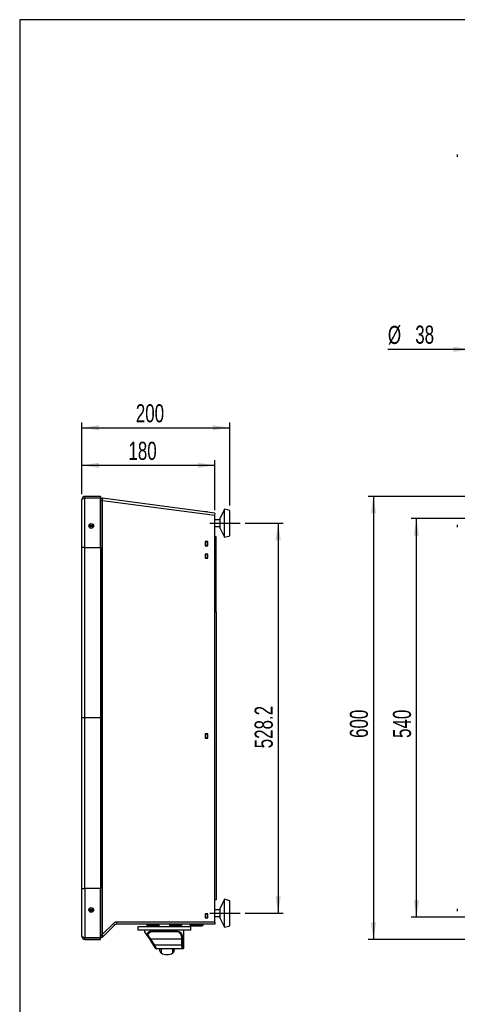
# Model space of a CAD drawing. Extents: x 34 to 2904, y 35 to 2044.
# Tile 2 of 10: x 34 to 626, y 711 to 2044. Entities that reach past the tile are written whole.
import ezdxf
from ezdxf.enums import TextEntityAlignment as Align

# ---------------------------------------------------------------- set-up
doc = ezdxf.new("R2010")
doc.units = 0
doc.header["$LTSCALE"] = 7
doc.linetypes.add('CENTERX2', pattern=[20.32, 12.7, -2.54, 2.54, -2.54])
doc.layers.get('0').update_dxf_attribs({"linetype": 'CONTINUOUS'})
doc.layers.add('LAYER1', color=2, linetype='CONTINUOUS')
doc.layers.add('LAYER2', color=3, linetype='CENTERX2')
doc.dimstyles.new('SLDDIMSTYLE0', dxfattribs={"dimtxt": 24.5, "dimasz": 23.114, "dimexe": 0, "dimexo": 0.0625, "dimgap": 6.125, "dimtad": 1, "dimrnd": 1e-09, "dimzin": 12, "dimsah": 1, "dimcen": 0.09, "dimazin": 3, "dimtfac": 1, "dimtofl": 0, "dimtmove": 0, "dimatfit": 3})
doc.dimstyles.new('SLDDIMSTYLE1', dxfattribs={"dimtxt": 24.5, "dimasz": 23.114, "dimexe": 0, "dimexo": 0.0625, "dimgap": 6.125, "dimtad": 1, "dimrnd": 1e-09, "dimzin": 12, "dimsah": 1, "dimcen": 0.09, "dimazin": 3, "dimtfac": 1, "dimtmove": 0, "dimatfit": 3})

# ---------------------------------------------------------------- blocks, each defined once
blk = doc.blocks.new('_D_2')
at = {"layer": 'LAYER2', "color": 3, "linetype": 'CONTINUOUS'}
for p, q in [((667.7, 1368.4), (563.7, 1368.4)), ((570.7, 828.4), (570.7, 1368.4)), ((667.7, 828.4), (563.7, 828.4))]:
    blk.add_line(p, q, dxfattribs=at)
for points in [[(570.7, 1368.4), (567.2, 1345.3), (574.3, 1345.3)], [(570.7, 828.4), (574.3, 851.5), (567.2, 851.5)]]:
    blk.add_solid(points, dxfattribs=at)
at = {"layer": 'LAYER2', "color": 3, "linetype": 'CONTINUOUS', "width": 0.7}
blk.add_text('540', height=24.5, rotation=90, dxfattribs=at).set_placement((570.7, 1071.3, 105.6), align=Align.BOTTOM_LEFT)
blk = doc.blocks.new('_D_3')
at = {"layer": 'LAYER2', "color": 3, "linetype": 'CONTINUOUS'}
for p, q in [((688.7, 1398.4), (505.4, 1398.4)), ((512.4, 1398.4), (512.4, 798.4)), ((688.7, 798.4), (505.4, 798.4))]:
    blk.add_line(p, q, dxfattribs=at)
for points in [[(512.4, 1398.4), (508.9, 1375.3), (516, 1375.3)], [(512.4, 798.4), (516, 821.5), (508.9, 821.5)]]:
    blk.add_solid(points, dxfattribs=at)
at = {"layer": 'LAYER2', "color": 3, "linetype": 'CONTINUOUS', "width": 0.7}
blk.add_text('600', height=24.5, rotation=90, dxfattribs=at).set_placement((512.4, 1071.3, 105.6), align=Align.BOTTOM_LEFT)
blk = doc.blocks.new('_D_5')
at = {"layer": 'LAYER2', "color": 3, "linetype": 'CONTINUOUS'}
for p, q in [((643.9, 1672.4), (643.9, 1590.5)), ((681.9, 1672.4), (681.9, 1590.5)), ((643.9, 1597.5), (532.1, 1597.5)), ((681.9, 1597.5), (643.9, 1597.5)), ((681.9, 1597.5), (726.3, 1597.5))]:
    blk.add_line(p, q, dxfattribs=at)
for points in [[(643.9, 1597.5), (620.8, 1601.1), (620.8, 1594)], [(681.9, 1597.5), (705, 1594), (705, 1601.1)]]:
    blk.add_solid(points, dxfattribs=at)
at = {"layer": 'LAYER2', "color": 3, "linetype": 'CONTINUOUS', "width": 0.7}
for s, p in [('%%c', (532.1, 1597.5, -10.3)), ('38', (569.1, 1597.9, -10.3))]:
    blk.add_text(s, height=24.5, dxfattribs=at).set_placement(p, align=Align.BOTTOM_LEFT)
blk = doc.blocks.new('_D_6')
at = {"layer": 'LAYER2', "color": 3, "linetype": 'CONTINUOUS'}
for p, q in [((117.9, 1401.4), (117.9, 1447.5)), ((117.9, 1440.5), (297.9, 1440.5)), ((297.9, 1379.9), (297.9, 1447.5))]:
    blk.add_line(p, q, dxfattribs=at)
for points in [[(117.9, 1440.5), (141, 1436.9), (141, 1444)], [(297.9, 1440.5), (274.8, 1444), (274.8, 1436.9)]]:
    blk.add_solid(points, dxfattribs=at)
at = {"layer": 'LAYER2', "color": 3, "linetype": 'CONTINUOUS', "width": 0.7}
blk.add_text('180', height=24.5, rotation=360, dxfattribs=at).set_placement((180.8, 1440.5), align=Align.BOTTOM_LEFT)
blk = doc.blocks.new('_D_7')
at = {"layer": 'LAYER2', "color": 3, "linetype": 'CONTINUOUS'}
for p, q in [((117.9, 1401.4), (117.9, 1498.4)), ((317.9, 1386.1), (317.9, 1498.4)), ((117.9, 1491.4), (317.9, 1491.4))]:
    blk.add_line(p, q, dxfattribs=at)
for points in [[(117.9, 1491.4), (141, 1487.9), (141, 1495)], [(317.9, 1491.4), (294.8, 1495), (294.8, 1487.9)]]:
    blk.add_solid(points, dxfattribs=at)
at = {"layer": 'LAYER2', "color": 3, "linetype": 'CONTINUOUS', "width": 0.7}
blk.add_text('200', height=24.5, rotation=360, dxfattribs=at).set_placement((190.8, 1491.4), align=Align.BOTTOM_LEFT)
blk = doc.blocks.new('_D_8')
at = {"layer": 'LAYER2', "color": 3, "linetype": 'CONTINUOUS'}
for p, q in [((338.9, 1362.1), (390.5, 1362.1)), ((383.5, 1362.1), (383.5, 833.9)), ((338.9, 833.9), (390.5, 833.9))]:
    blk.add_line(p, q, dxfattribs=at)
for points in [[(383.5, 1362.1), (380, 1339), (387.1, 1339)], [(383.5, 833.9), (387.1, 857), (380, 857)]]:
    blk.add_solid(points, dxfattribs=at)
at = {"layer": 'LAYER2', "color": 3, "linetype": 'CONTINUOUS', "width": 0.7}
blk.add_text('528.2', height=24.5, rotation=90, dxfattribs=at).set_placement((383.5, 1057.3), align=Align.BOTTOM_LEFT)

msp = doc.modelspace()

# ---------------------------------------------------------------- linework, layer by layer
at = {"color": 7, "linetype": 'CONTINUOUS'}
for p, q in [((2903.6, 2044), (33.6, 2044)), ((33.6, 2044), (33.6, 35))]:
    msp.add_line(p, q, dxfattribs=at)
at = {"color": 7, "linetype": 'CENTERX2'}
for p, q in [((290.935, 1362.14), (331.935, 1362.14)), ((290.935, 833.906), (331.935, 833.906))]:
    msp.add_line(p, q, dxfattribs=at)
at = {"layer": 'LAYER1', "color": 2, "linetype": 'CONTINUOUS'}
for p, q in [((626.03, 1861.36), (626.03, 1858.36)), ((626.044, 1861.479), (626.044, 1858.241)), ((117.935, 1329.406), (117.935, 1394.406)), ((121.935, 1398.406), (121.935, 1396.406)), ((142.935, 1398.406), (121.935, 1398.406)), ((121.935, 1396.406), (142.935, 1396.406)), ((121.935, 1329.406), (121.935, 1396.398)), ((121.935, 1396.398), (142.935, 1396.398)), ((142.935, 1398.406), (142.935, 1396.406)), ((142.935, 1329.406), (142.935, 1396.398)), ((142.935, 1395.906), (145.044, 1395.906)), ((142.935, 1392.906), (145.044, 1392.906)), ((142.935, 1392.906), (144.978, 1392.906)), ((145.044, 1392.906), (145.044, 1395.906)), ((145.044, 804.789), (145.044, 1392.905)), ((145.435, 1395.893), (145.239, 1392.899)), ((145.824, 1395.855), (145.434, 1392.88)), ((145.498, 1392.872), (145.434, 1392.88)), ((145.498, 1392.872), (145.824, 1392.829)), ((297.935, 1375.906), (145.824, 1395.855)), ((145.824, 805.537), (145.824, 1392.829)), ((145.824, 1392.829), (297.935, 1372.88)), ((287.935, 1377.64), (284.935, 1377.64)), ((284.935, 1377.64), (284.935, 1377.61)), ((287.935, 1377.64), (287.935, 1377.217)), ((297.935, 1375.906), (297.545, 1372.931)), ((310.935, 1381.14), (304.935, 1369.14)), ((317.935, 1379.14), (310.935, 1381.14)), ((310.935, 1343.529), (310.935, 1381.14)), ((317.935, 1345.488), (317.935, 1379.14)), ((297.935, 821.906), (297.935, 1372.88)), ((304.935, 1366.685), (297.935, 1366.685)), ((304.935, 1355.14), (304.935, 1369.14)), ((297.935, 1357.595), (304.935, 1357.595)), ((304.935, 1355.14), (310.935, 1343.14)), ((626.03, 1359.906), (626.03, 1356.906)), ((626.044, 1360.024), (626.044, 1356.787)), ((284.885, 1337.206), (284.885, 1331.606)), ((288.375, 1337.206), (284.885, 1337.206)), ((284.885, 1336.192), (284.935, 1336.192)), ((284.935, 1336.906), (284.935, 1337.206)), ((284.935, 1331.906), (284.935, 1336.906)), ((284.935, 1336.906), (287.935, 1336.906)), ((287.935, 1336.906), (287.935, 1337.206)), ((287.935, 1336.906), (287.935, 1331.906)), ((287.985, 1335.906), (287.935, 1335.906)), ((287.985, 1331.606), (287.985, 1337.206)), ((288.375, 1331.606), (288.375, 1337.206)), ((297.935, 1343.906), (299.435, 1343.906)), ((299.435, 1241.906), (299.435, 1343.906)), ((310.935, 1343.14), (317.935, 1345.14)), ((310.935, 1343.14), (310.935, 1343.529)), ((317.935, 1345.14), (317.935, 1345.488)), ((121.935, 1329.406), (117.935, 1329.406)), ((117.935, 1098.406), (117.935, 1329.406)), ((121.935, 1329.406), (142.935, 1329.406)), ((121.935, 1098.406), (121.935, 1329.406)), ((142.935, 1329.406), (142.935, 1098.406)), ((284.885, 1331.606), (288.375, 1331.606)), ((288.375, 1320.206), (284.885, 1320.206)), ((284.885, 1320.206), (284.885, 1314.606)), ((287.935, 1331.906), (284.935, 1331.906)), ((284.935, 1331.606), (284.935, 1331.906)), ((284.935, 1319.906), (284.935, 1320.206)), ((287.935, 1331.606), (287.935, 1331.906)), ((287.935, 1319.906), (287.935, 1320.206)), ((287.985, 1314.606), (287.985, 1320.206)), ((288.375, 1314.606), (288.375, 1320.206)), ((284.885, 1317.342), (284.935, 1317.342)), ((284.935, 1315.342), (284.885, 1315.342)), ((284.885, 1314.606), (288.375, 1314.606)), ((284.935, 1314.906), (284.935, 1319.906)), ((284.935, 1319.906), (287.935, 1319.906)), ((287.935, 1314.906), (284.935, 1314.906)), ((284.935, 1314.606), (284.935, 1314.906)), ((287.935, 1319.906), (287.935, 1314.906)), ((287.985, 1315.906), (287.935, 1315.906)), ((287.935, 1314.606), (287.935, 1314.906)), ((297.935, 1241.906), (299.435, 1241.906)), ((299.435, 1241.906), (299.435, 851.906)), ((121.935, 1098.406), (117.935, 1098.406)), ((117.935, 867.406), (117.935, 1098.406)), ((142.935, 1098.406), (121.935, 1098.406)), ((121.935, 867.406), (121.935, 1098.406)), ((142.935, 1098.406), (142.935, 867.406)), ((288.375, 1076.706), (284.885, 1076.706)), ((284.885, 1076.706), (284.885, 1071.106)), ((284.885, 1071.106), (288.375, 1071.106)), ((284.935, 1076.406), (284.935, 1076.706)), ((284.935, 1071.406), (284.935, 1076.406)), ((284.935, 1076.406), (287.935, 1076.406)), ((287.935, 1071.406), (284.935, 1071.406)), ((284.935, 1071.106), (284.935, 1071.406)), ((287.935, 1076.406), (287.935, 1076.706)), ((287.935, 1076.406), (287.935, 1071.406)), ((287.935, 1071.106), (287.935, 1071.406)), ((287.985, 1071.106), (287.985, 1076.706)), ((288.375, 1071.106), (288.375, 1076.706)), ((117.935, 802.406), (117.935, 867.406)), ((117.935, 867.406), (121.935, 867.406)), ((121.935, 867.406), (121.935, 800.413)), ((142.935, 867.406), (121.935, 867.406)), ((142.935, 800.413), (142.935, 867.406)), ((299.435, 851.906), (297.935, 851.906)), ((310.935, 852.906), (304.935, 840.906)), ((304.935, 826.906), (304.935, 840.906)), ((317.935, 850.906), (310.935, 852.906)), ((310.935, 815.295), (310.935, 852.906)), ((317.935, 817.254), (317.935, 850.906)), ((284.885, 833.206), (284.885, 827.606)), ((288.375, 833.206), (284.885, 833.206)), ((284.885, 829.41), (284.935, 829.36)), ((284.885, 827.606), (288.375, 827.606)), ((284.935, 832.906), (284.935, 833.206)), ((284.935, 827.906), (284.935, 832.906)), ((284.935, 832.906), (287.935, 832.906)), ((287.935, 827.906), (284.935, 827.906)), ((284.935, 827.606), (284.935, 827.906)), ((287.935, 832.906), (287.935, 833.206)), ((287.935, 832.906), (287.935, 827.906)), ((287.935, 827.606), (287.935, 827.906)), ((287.985, 827.606), (287.985, 833.206)), ((288.375, 827.606), (288.375, 833.206)), ((304.935, 838.451), (297.935, 838.451)), ((297.935, 829.36), (304.935, 829.36)), ((304.935, 826.906), (310.935, 814.906)), ((626.03, 839.906), (626.03, 836.906)), ((626.044, 840.024), (626.044, 836.787)), ((160.435, 820.148), (145.824, 805.537)), ((162.557, 818.027), (147.193, 802.663)), ((162.557, 818.027), (160.435, 820.148)), ((164.678, 821.906), (164.678, 818.906)), ((297.935, 821.906), (164.678, 821.906)), ((297.935, 818.906), (164.678, 818.906)), ((193.435, 815.706), (193.435, 810.806)), ((265.435, 815.706), (193.435, 815.706)), ((205.935, 818.906), (205.935, 817.406)), ((211.796, 817.406), (205.935, 817.406)), ((210.435, 818.906), (210.435, 818.206)), ((210.435, 818.206), (220.435, 818.206)), ((212.013, 817.406), (211.796, 817.406)), ((211.935, 818.006), (211.935, 817.629)), ((218.935, 818.006), (211.935, 818.006)), ((217.214, 817.629), (211.935, 817.629)), ((217.124, 817.32), (212.111, 817.32)), ((213.929, 816.7), (213.887, 816.601)), ((213.958, 816.582), (213.958, 816.696)), ((214.105, 816.544), (214.105, 816.671)), ((214.327, 815.88), (216.544, 815.88)), ((216.765, 816.666), (216.765, 816.544)), ((216.918, 816.693), (216.918, 816.582)), ((216.989, 816.601), (216.947, 816.698)), ((218.759, 817.32), (217.124, 817.32)), ((218.935, 817.629), (217.214, 817.629)), ((221.935, 817.406), (218.857, 817.406)), ((218.935, 817.629), (218.935, 818.006)), ((220.435, 818.206), (220.435, 818.906)), ((221.935, 818.906), (221.935, 815.706)), ((236.935, 815.706), (236.935, 818.906)), ((239.796, 817.406), (236.935, 817.406)), ((238.435, 818.906), (238.435, 818.206)), ((238.435, 818.206), (248.435, 818.206)), ((240.013, 817.406), (239.796, 817.406)), ((239.935, 818.006), (239.935, 817.629)), ((246.935, 818.006), (239.935, 818.006)), ((245.214, 817.629), (239.935, 817.629)), ((245.124, 817.32), (240.111, 817.32)), ((240.776, 815.706), (240.776, 816.06)), ((241.929, 816.7), (241.887, 816.601)), ((241.958, 816.582), (241.958, 816.696)), ((242.105, 816.544), (242.105, 816.671)), ((242.327, 815.88), (244.544, 815.88)), ((242.875, 815.706), (242.875, 815.88)), ((242.935, 815.706), (242.935, 815.88)), ((244.765, 816.666), (244.765, 816.544)), ((244.918, 816.693), (244.918, 816.582)), ((244.989, 816.601), (244.947, 816.698)), ((246.759, 817.32), (245.124, 817.32)), ((246.935, 817.629), (245.214, 817.629)), ((252.935, 817.406), (246.857, 817.406)), ((246.935, 817.629), (246.935, 818.006)), ((248.435, 818.206), (248.435, 818.906)), ((252.935, 817.406), (252.935, 818.906)), ((264.435, 817.506), (264.435, 818.406)), ((264.435, 818.406), (267.434, 818.406)), ((264.435, 817.506), (267.434, 817.506)), ((264.435, 817.506), (265.935, 816.506)), ((265.435, 810.806), (265.435, 815.706)), ((267.135, 816.506), (265.935, 816.506)), ((267.434, 817.506), (267.135, 816.506)), ((277.934, 816.506), (267.135, 816.506)), ((267.434, 818.406), (267.434, 817.506)), ((278.233, 818.406), (267.434, 818.406)), ((267.434, 817.506), (278.233, 817.506)), ((272.694, 818.706), (272.694, 818.906)), ((277.675, 818.706), (272.694, 818.706)), ((277.675, 818.906), (277.675, 818.706)), ((277.805, 818.706), (277.675, 818.706)), ((277.805, 818.906), (277.805, 818.706)), ((278.233, 817.506), (277.934, 816.506)), ((279.935, 816.506), (277.934, 816.506)), ((278.233, 817.506), (278.233, 818.406)), ((278.233, 818.406), (281.435, 818.406)), ((278.233, 817.506), (281.435, 817.506)), ((281.435, 817.506), (279.935, 816.506)), ((281.435, 818.406), (281.435, 817.506)), ((297.935, 821.906), (297.935, 818.906)), ((310.935, 814.906), (317.935, 816.906)), ((310.935, 814.906), (310.935, 815.295)), ((317.935, 816.906), (317.935, 817.254)), ((142.935, 800.413), (121.935, 800.413)), ((121.935, 798.406), (121.935, 800.406)), ((121.935, 800.406), (142.935, 800.406)), ((142.935, 803.906), (142.95, 803.906)), ((142.935, 800.906), (142.95, 800.906)), ((142.935, 798.406), (142.935, 800.406)), ((142.95, 800.906), (142.95, 803.906)), ((145.435, 801.444), (144.193, 804.175)), ((145.364, 805.077), (145.044, 804.789)), ((145.364, 805.077), (145.071, 804.784)), ((147.193, 802.663), (145.071, 804.784)), ((145.824, 805.537), (145.364, 805.077)), ((265.435, 810.806), (193.435, 810.806)), ((203.178, 808.64), (203.178, 810.806)), ((205.664, 804.828), (203.178, 808.64)), ((205.664, 804.828), (205.676, 804.81)), ((210.013, 798.159), (205.664, 804.828)), ((206.677, 804.523), (210.851, 798.706)), ((213.328, 809.706), (245.543, 809.706)), ((244.93, 808.706), (213.94, 808.706)), ((255.735, 786.706), (255.735, 810.806)), ((121.935, 798.406), (142.935, 798.406)), ((210.851, 798.706), (210.013, 798.159)), ((215.231, 790.159), (210.013, 798.159)), ((253.08, 798.706), (210.851, 798.706)), ((210.851, 798.706), (216.068, 790.706)), ((216.068, 790.706), (215.231, 790.159)), ((217.839, 786.159), (215.231, 790.159)), ((253.08, 790.706), (216.068, 790.706)), ((216.068, 790.706), (218.677, 785.706)), ((254.015, 798.706), (253.08, 798.706)), ((253.08, 790.706), (253.08, 798.706)), ((254.015, 790.706), (253.08, 790.706)), ((254.015, 798.706), (254.015, 790.706)), ((254.236, 785.706), (218.677, 785.706)), ((222.935, 784.406), (222.996, 783.305)), ((222.936, 785.706), (222.936, 784.406)), ((222.997, 785.706), (222.997, 783.306)), ((225.095, 785.706), (225.095, 780.054)), ((240.775, 780.054), (240.775, 785.706)), ((242.874, 783.306), (242.874, 785.706)), ((242.935, 784.406), (242.875, 783.305)), ((242.934, 784.406), (242.934, 785.706)), ((254.735, 785.706), (254.236, 785.706)), ((255.217, 786.706), (255.735, 786.706))]:
    msp.add_line(p, q, dxfattribs=at)
at = {"layer": 'LAYER1', "color": 2, "linetype": 'CONTINUOUS', "flags": 128}
for points in [[(117.935, 1394.406), (118.183, 1394.855), (118.897, 1395.304), (119.987, 1395.753), (121.319, 1396.202), (121.935, 1396.398)], [(121.935, 1396.406), (121.099, 1396.222), (120.86, 1396.047)], [(287.935, 828.839), (287.939, 828.832), (287.951, 828.825), (287.969, 828.818), (287.985, 828.815)], [(213.887, 816.601), (213.756, 816.641), (213.671, 816.676), (213.641, 816.703), (213.67, 816.717), (213.711, 816.719)], [(214.104, 816.543), (214.105, 816.543), (214.093, 816.546), (214.051, 816.557), (213.983, 816.575), (213.958, 816.582)], [(214.481, 816.582), (214.575, 816.562), (214.677, 816.548), (214.772, 816.543), (214.85, 816.546), (214.905, 816.557), (214.932, 816.575), (214.934, 816.582)], [(215.469, 816.719), (215.631, 816.713), (215.775, 816.694), (215.885, 816.666), (215.951, 816.629), (215.964, 816.601)], [(217.179, 816.719), (217.235, 816.713), (217.238, 816.694), (217.188, 816.666), (217.088, 816.629), (216.989, 816.601)], [(241.887, 816.601), (241.756, 816.641), (241.671, 816.676), (241.641, 816.703), (241.67, 816.717), (241.711, 816.719)], [(242.104, 816.543), (242.105, 816.543), (242.093, 816.546), (242.051, 816.557), (241.983, 816.575), (241.958, 816.582)], [(242.481, 816.582), (242.575, 816.562), (242.677, 816.548), (242.772, 816.543), (242.85, 816.546), (242.905, 816.557), (242.932, 816.575), (242.934, 816.582)], [(243.469, 816.719), (243.631, 816.713), (243.775, 816.694), (243.885, 816.666), (243.951, 816.629), (243.964, 816.601)], [(245.179, 816.719), (245.235, 816.713), (245.238, 816.694), (245.188, 816.666), (245.088, 816.629), (244.989, 816.601)], [(121.935, 800.413), (120.549, 800.862), (119.334, 801.311), (118.442, 801.76), (117.983, 802.209), (117.935, 802.406)], [(120.874, 800.756), (121.27, 800.519), (121.935, 800.406)], [(213.94, 808.706), (213.821, 808.725), (213.706, 808.782), (213.6, 808.874), (213.507, 808.998), (213.431, 809.15), (213.375, 809.323), (213.34, 809.51), (213.328, 809.706)], [(245.543, 809.706), (245.531, 809.51), (245.496, 809.323), (245.439, 809.15), (245.363, 808.998), (245.27, 808.874), (245.165, 808.782), (245.05, 808.725), (244.93, 808.706)], [(253.08, 798.706), (252.937, 801.268), (252.322, 804.165), (251.752, 805.49), (250.975, 806.617), (248.907, 808.074), (247.062, 808.563), (244.93, 808.706)], [(245.543, 809.706), (247.737, 809.551), (249.677, 809.011), (250.838, 808.345), (251.826, 807.408), (252.62, 806.192), (253.226, 804.711), (253.866, 801.524), (254.015, 798.706)], [(254.236, 785.706), (254.003, 785.878), (253.667, 786.593), (253.367, 787.718), (253.158, 789.122), (253.08, 790.706)], [(254.015, 790.706), (254.095, 789.438), (254.313, 788.315), (254.624, 787.416), (254.975, 786.843), (255.217, 786.706)]]:
    msp.add_lwpolyline(points, dxfattribs=at)
at = {"layer": 'LAYER1', "color": 2, "linetype": 'CONTINUOUS'}
for centre, radius in [((130.435, 1358.406), 3.25), ((130.435, 1358.406), 1.619), ((130.435, 1358.406), 1), ((130.435, 838.406), 3.25), ((130.435, 838.406), 1.619), ((130.435, 838.406), 1)]:
    msp.add_circle(centre, radius, dxfattribs=at)
for centre, radius, start, end in [((626.53, 1861.36), 0.5, 166.278426, 180), ((626.53, 1858.36), 0.5, 180, 193.721574), ((121.935, 1394.406), 4, 90, 180), ((144.978, 1388.906), 4, 89.064688, 90), ((145.044, 1389.906), 6, 86.256254, 90), ((145.044, 1389.906), 3, 86.256254, 90), ((144.978, 1388.908), 3.997, 82.526148, 89.066981), ((145.044, 1389.906), 3, 82.528441, 86.256254), ((145.044, 1389.906), 6, 82.528441, 86.256254), ((626.53, 1359.906), 0.5, 166.278426, 180), ((626.53, 1356.906), 0.5, 180, 193.721574), ((288.119, 828.84), 0.183, 180.26651, 222.964633), ((626.53, 839.906), 0.5, 166.278426, 180), ((626.53, 836.906), 0.5, 180, 193.721574), ((164.678, 815.906), 6, 90, 135), ((164.678, 815.906), 3, 90, 135), ((214.327, 839.717), 23.837, 249.388646, 270), ((211.735, 818.006), 0.2, 0, 90), ((212.295, 817.629), 0.36, 180, 239.242828), ((215.435, 822.906), 6.5, 239.242828, 258.152269), ((213.718, 818.573), 1.854, 269.764463, 270.235537), ((213.52, 813.489), 3.237, 74.032942, 86.353178), ((215.196, 821.357), 4.933, 254.616397, 255.469943), ((215.719, 821.357), 4.933, 254.616397, 255.469943), ((215.342, 815.999), 0.727, 82.300577, 124.086136), ((207.176, 816.909), 7.765, 357.583256, 357.723327), ((215.454, 823.899), 7.18, 269.880308, 270.119692), ((208.206, 816.909), 7.765, 357.583256, 357.723327), ((216.187, 817.219), 0.675, 250.648603, 289.351397), ((215.162, 821.455), 5.031, 284.379251, 285.224766), ((217.335, 813.713), 3.01, 93.263216, 106.448196), ((216.544, 839.717), 23.837, 270, 283.071781), ((215.435, 822.906), 6.5, 281.782975, 300.757172), ((213.612, 829.328), 13.168, 283.857835, 284.539983), ((215.668, 821.455), 5.031, 284.379251, 285.224766), ((217.171, 818.456), 1.737, 269.756642, 270.243358), ((218.575, 817.629), 0.36, 300.757172, 0), ((219.135, 818.006), 0.2, 90, 180), ((242.327, 839.717), 23.837, 256.928219, 270), ((239.735, 818.006), 0.2, 0, 90), ((240.295, 817.629), 0.36, 180, 239.242828), ((243.435, 822.906), 6.5, 239.242828, 258.152269), ((241.718, 818.573), 1.854, 269.764463, 270.235537), ((241.52, 813.489), 3.237, 74.032942, 86.353178), ((243.196, 821.357), 4.933, 254.616397, 255.469943), ((243.719, 821.357), 4.933, 254.616397, 255.469943), ((243.342, 815.999), 0.727, 82.300577, 124.086136), ((235.176, 816.909), 7.765, 357.583256, 357.723327), ((243.454, 823.899), 7.18, 269.880308, 270.119692), ((236.206, 816.909), 7.765, 357.583256, 357.723327), ((244.187, 817.219), 0.675, 250.648603, 289.351397), ((243.162, 821.455), 5.031, 284.379251, 285.224766), ((245.335, 813.713), 3.01, 93.263216, 106.448196), ((244.544, 839.717), 23.837, 270, 290.611354), ((243.435, 822.906), 6.5, 281.782975, 300.757172), ((241.612, 829.328), 13.168, 283.857835, 284.539983), ((243.668, 821.455), 5.031, 284.379251, 285.224766), ((245.171, 818.456), 1.737, 269.756642, 270.243358), ((246.575, 817.629), 0.36, 300.757172, 0), ((247.135, 818.006), 0.2, 90, 180), ((121.935, 802.406), 4, 180, 270), ((142.536, 807.906), 4, 275.7319, 308.824163), ((142.95, 806.906), 3, 270, 294.469801), ((142.95, 806.906), 6, 270, 294.469801), ((142.95, 806.906), 3, 294.469801, 315), ((142.95, 806.906), 6, 294.469801, 315), ((212.348, 802.81), 6.965, 81.9116, 163.30684), ((206.48, 805.722), 1.215, 228.623555, 279.359504), ((212.899, 802.117), 6.67, 81.014879, 158.85609), ((218.677, 786.706), 1, 213.111342, 270), ((227.303, 783.782), 4.333, 186.311407, 239.36192), ((232.935, 793.29), 15.385, 239.360391, 300.639608), ((238.568, 783.782), 4.333, 300.638079, 353.688593), ((254.226, 786.696), 0.99, 270.576315, 0.564947), ((254.735, 786.706), 1, 270, 0)]:
    msp.add_arc(centre, radius, start, end, dxfattribs=at)

# ---------------------------------------------------------------- dimensions: what is measured, and where the dimension line sits
at = {"layer": 'LAYER2', "color": 3, "linetype": 'CONTINUOUS'}
dim = msp.add_linear_dim(base=(643.887, 1597.534), p1=(681.887, 1679.36), p2=(643.887, 1679.36), text='%%c<>', dimstyle='SLDDIMSTYLE1', dxfattribs=at)
dim.commit()
dim.dimension.update_dxf_attribs({"geometry": '_D_5', "text_midpoint": (568.685, 1597.534), "dimtype": 160})
for base, p2, picture, middle in [((317.935, 1491.446), (317.935, 1379.14), '_D_7', (217.935, 1491.446)), ((297.935, 1440.46), (297.935, 1372.88), '_D_6', (207.935, 1440.46))]:
    dim = msp.add_linear_dim(base=base, p1=(117.935, 1394.406), p2=p2, dimstyle='SLDDIMSTYLE0', dxfattribs=at)
    dim.commit()
    dim.dimension.update_dxf_attribs({"geometry": picture, "text_midpoint": middle, "dimtype": 160})
for base, p1, p2, picture, middle in [((512.41, 798.406), (695.673, 1398.406), (695.673, 798.406), '_D_3', (512.41, 1098.406)), ((383.521, 833.906), (331.935, 1362.14), (331.935, 833.906), '_D_8', (383.521, 1098.023)), ((570.707, 1368.406), (674.673, 828.406), (674.673, 1368.406), '_D_2', (570.707, 1098.406))]:
    dim = msp.add_linear_dim(base=base, p1=p1, p2=p2, angle=90, dimstyle='SLDDIMSTYLE0', dxfattribs=at)
    dim.commit()
    dim.dimension.update_dxf_attribs({"geometry": picture, "text_midpoint": middle, "dimtype": 160})

doc.saveas('drawing.dxf')
